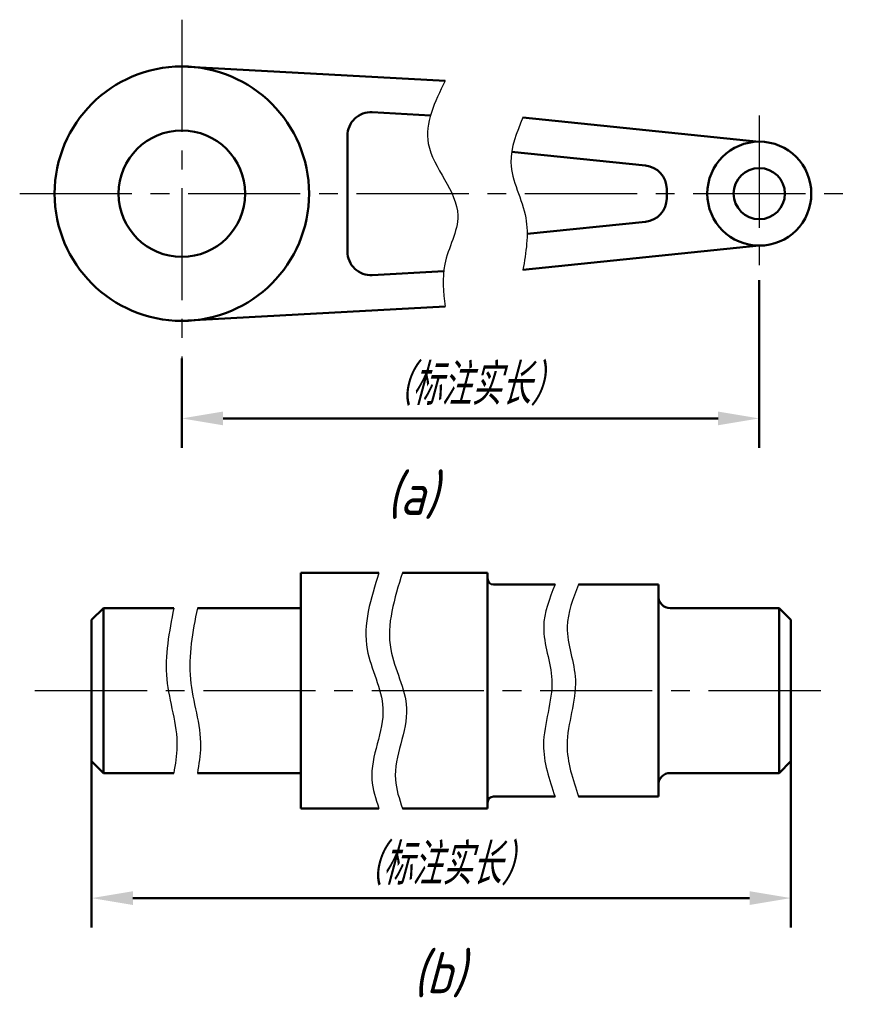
# Model space of a CAD drawing. Header units: millimetres. Extents: x 1187.7 to 1258.3, y 115.6 to 199.1.
import ezdxf

# ---------------------------------------------------------------- set-up
doc = ezdxf.new("R2010")
doc.units = ezdxf.units.MM
doc.header["$PDSIZE"] = 5
doc.linetypes.add('CENTER2', pattern=[28.575, 19.05, -3.175, 3.175, -3.175])
doc.layers.add('尺寸层', color=221, linetype='Continuous')
doc.layers.add('细实线层', color=7, linetype='Continuous')
for name, color, linetype, lineweight in [('文字层', 227, 'Continuous', 20), ('点画线层', 3, 'CENTER2', 25), ('粗实线层', 7, 'Continuous', 50)]:
    doc.layers.add(name, color=color, linetype=linetype, lineweight=lineweight)
doc.styles.add('工程字体（斜）', font='gbeitc.shx', dxfattribs={"bigfont": 'gbcbig.shx'})
doc.styles.add('工程斜体', font='gbeitc.shx', dxfattribs={"bigfont": 'gbcbig.shx'})
doc.dimstyles.new('直径加引线', dxfattribs={"dimtxt": 3.5, "dimasz": 3.5, "dimexe": 2.5, "dimexo": 0, "dimgap": 1, "dimtad": 1, "dimtoh": 1, "dimdsep": 46, "dimtxsty": '工程字体（斜）', "dimcen": 0, "dimadec": 0, "dimazin": 0, "dimtfac": 1, "dimtmove": 1, "dimatfit": 3, "dimfxl": 0, "dimarcsym": 0})

# ---------------------------------------------------------------- blocks, each defined once
blk = doc.blocks.new('*D24')
at = {"layer": 'Defpoints', "color": 0, "ltscale": 0.5}
for p in [(1250.445, 177.015), (1201.442, 170.35), (1250.445, 165.277)]:
    blk.add_point(p, dxfattribs=at)
at = {"layer": '尺寸层', "color": 0, "lineweight": -2, "ltscale": 0.5}
for p, q in [((1250.445, 177.015), (1250.445, 162.777)), ((1201.442, 170.35), (1201.442, 162.777)), ((1204.942, 165.277), (1246.945, 165.277))]:
    blk.add_line(p, q, dxfattribs=at)
at = {"layer": '尺寸层', "color": 0, "ltscale": 0.5}
for points in [[(1204.942, 165.86), (1204.942, 164.694), (1201.442, 165.277)], [(1246.945, 165.86), (1246.945, 164.694), (1250.445, 165.277)]]:
    blk.add_solid(points, dxfattribs=at)
at = {"layer": '尺寸层', "color": 0, "ltscale": 0.5, "insert": (1225.943, 168.123), "char_height": 3.5, "attachment_point": 5, "style": '工程字体（斜）'}
blk.add_mtext('（标注实长）', dxfattribs=at)
blk = doc.blocks.new('*D25')
at = {"layer": 'Defpoints', "color": 0, "ltscale": 0.5}
for p in [(1193.786, 136.184), (1253.121, 136.184), (1253.121, 124.568)]:
    blk.add_point(p, dxfattribs=at)
at = {"layer": '尺寸层', "color": 0, "lineweight": -2, "ltscale": 0.5}
for p, q in [((1193.786, 136.184), (1193.786, 122.068)), ((1253.121, 136.184), (1253.121, 122.068)), ((1197.286, 124.568), (1249.621, 124.568))]:
    blk.add_line(p, q, dxfattribs=at)
at = {"layer": '尺寸层', "color": 0, "ltscale": 0.5}
for points in [[(1197.286, 125.151), (1197.286, 123.985), (1193.786, 124.568)], [(1249.621, 125.151), (1249.621, 123.985), (1253.121, 124.568)]]:
    blk.add_solid(points, dxfattribs=at)
at = {"layer": '尺寸层', "color": 0, "ltscale": 0.5, "insert": (1223.454, 127.414), "char_height": 3.5, "attachment_point": 5, "style": '工程字体（斜）'}
blk.add_mtext('（标注实长）', dxfattribs=at)
blk = doc.blocks.new('nb')
at = {"layer": '点画线层', "color": 7, "ltscale": 0.5}
for p, q in [((13.79, 26.905), (13.79, -1.86)), ((62.793, 18.767), (62.793, 4.806)), ((0.031, 12.141), (70.687, 12.141)), ((1.327, -30.026), (68.626, -30.026))]:
    blk.add_line(p, q, dxfattribs=at)
at = {"layer": '粗实线层', "color": 7, "ltscale": 0.5}
for p, q in [((13.79, 22.935), (36.133, 21.719)), ((29.951, 19.051), (34.895, 18.782)), ((62.793, 16.553), (42.74, 18.611)), ((27.842, 17.054), (27.842, 12.141)), ((53.141, 14.528), (41.775, 15.695)), ((54.937, 12.539), (54.937, 11.743)), ((27.842, 7.227), (27.842, 12.141)), ((53.141, 9.753), (43.088, 8.721)), ((62.793, 7.728), (42.74, 5.67)), ((29.951, 5.23), (36.009, 5.56)), ((13.79, 1.346), (36.133, 2.562)), ((23.882, -30.026), (23.882, -20.026)), ((23.882, -20.026), (30.514, -20.026)), ((32.514, -20.026), (39.735, -20.026)), ((39.735, -20.026), (39.735, -30.026)), ((40.235, -21.026), (45.462, -21.026)), ((47.462, -21.026), (54.227, -21.026)), ((54.227, -21.026), (54.227, -30.026)), ((6.135, -24.026), (7.135, -23.026)), ((7.135, -23.026), (13.105, -23.026)), ((7.135, -23.026), (7.135, -30.026)), ((15.105, -23.026), (23.882, -23.026)), ((55.227, -23.026), (64.47, -23.026)), ((65.47, -24.026), (64.47, -23.026)), ((64.47, -23.026), (64.47, -30.026)), ((6.135, -30.026), (6.135, -24.026)), ((65.47, -24.026), (65.47, -30.026)), ((6.135, -30.026), (6.135, -36.026)), ((7.135, -37.026), (7.135, -30.026)), ((23.882, -30.026), (23.882, -40.026)), ((39.735, -40.026), (39.735, -30.026)), ((54.227, -39.026), (54.227, -30.026)), ((64.47, -37.026), (64.47, -30.026)), ((65.47, -36.026), (65.47, -30.026)), ((6.135, -36.026), (7.135, -37.026)), ((65.47, -36.026), (64.47, -37.026)), ((7.135, -37.026), (13.105, -37.026)), ((15.105, -37.026), (23.882, -37.026)), ((55.227, -37.026), (64.47, -37.026)), ((40.235, -39.026), (45.462, -39.026)), ((47.462, -39.026), (54.227, -39.026)), ((23.882, -40.026), (30.514, -40.026)), ((32.514, -40.026), (39.735, -40.026))]:
    blk.add_line(p, q, dxfattribs=at)
for centre, radius in [((13.79, 12.141), 10.794), ((13.79, 12.141), 5.364), ((62.793, 12.141), 4.413), ((62.793, 12.141), 2.176)]:
    blk.add_circle(centre, radius, dxfattribs=at)
for centre, radius, start, end in [((29.842, 17.054), 2, 86.88637, 180), ((52.937, 12.539), 2, 0, 84.14102), ((52.937, 11.743), 2, 275.85898, 0), ((29.842, 7.227), 2, 180, 273.11363), ((40.235, -20.526), 0.5, 180, 270), ((55.227, -22.026), 1, 180, 270), ((55.227, -38.026), 1, 90, 180), ((40.235, -39.526), 0.5, 90, 180)]:
    blk.add_arc(centre, radius, start, end, dxfattribs=at)
at = {"layer": '细实线层', "color": 7, "ltscale": 0.5}
for points in [[(36.133, 21.719), (34.704, 16.385), (37.21, 10.287), (36.102, 6.152), (36.133, 2.562)], [(42.74, 18.611), (41.714, 14.785), (42.974, 10.084), (42.74, 5.67)], [(30.514, -20.026), (29.519, -26.541), (30.856, -31.529), (29.916, -37.581), (30.514, -40.026)], [(32.514, -20.026), (31.519, -26.541), (32.856, -31.529), (31.916, -37.581), (32.514, -40.026)], [(45.462, -21.026), (44.495, -24.632), (45.183, -29.12), (44.483, -34.629), (45.462, -39.026)], [(47.462, -21.026), (46.495, -24.632), (47.183, -29.12), (46.483, -34.629), (47.462, -39.026)], [(13.105, -23.026), (12.517, -29.059), (13.375, -34.788), (13.105, -37.026)], [(15.105, -23.026), (14.517, -29.059), (15.375, -34.788), (15.105, -37.026)]]:
    blk.add_spline(points, degree=3, dxfattribs=at)
at = {"layer": '文字层', "color": 7, "ltscale": 0.5, "char_height": 3.5, "width": 12.21541, "attachment_point": 1, "style": '工程斜体'}
for s, insert in [('(a)', (31.176, -11.617)), ('(b)', (33.414, -52.219))]:
    blk.add_mtext(s, dxfattribs=dict(at, insert=insert))
at = {"layer": '尺寸层', "color": 7, "ltscale": 0.5}
for base, p1, p2, picture, middle in [((62.793, -6.933), (13.79, -1.86), (62.793, 4.806), '*D24', (38.292, -4.086)), ((65.47, -47.642), (6.135, -36.026), (65.47, -36.026), '*D25', (35.802, -44.795))]:
    dim = blk.add_linear_dim(base=base, p1=p1, p2=p2, text='（标注实长）', dimstyle='直径加引线', dxfattribs=at)
    dim.commit()
    dim.dimension.update_dxf_attribs({"geometry": picture, "text_midpoint": middle, "insert": (-1187.652, -172.21)})

msp = doc.modelspace()

# ---------------------------------------------------------------- block references
at = {"layer": '粗实线层', "color": 7}
msp.add_blockref('nb', (1187.652, 172.21), dxfattribs=at)

doc.saveas('drawing.dxf')
